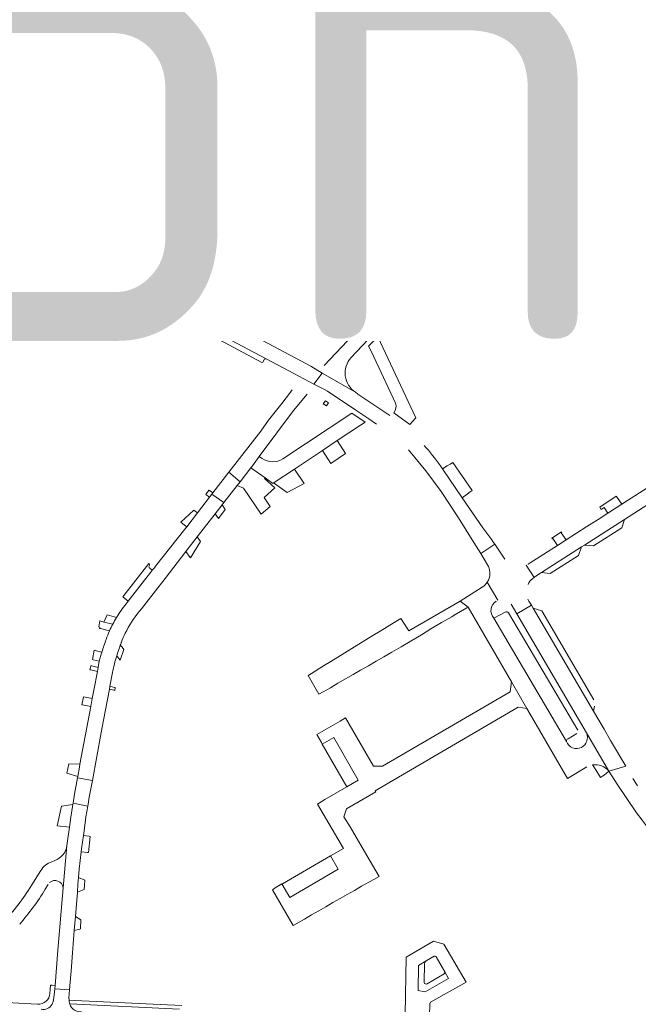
# Model space of a CAD drawing. Header units: metres. Extents: x 166325 to 190320, y 381923 to 404576.
# Tile 192 of 256: x 170907 to 171125, y 388250 to 388596. Entities that reach past the tile are written whole.
import ezdxf

# ---------------------------------------------------------------- set-up
doc = ezdxf.new("R2010")
doc.units = ezdxf.units.M
for name, color, linetype, lineweight in [('B-WE-VH-VERHARDING_ASFALT-GV', 8, 'Continuous', 18), ('B-WE-VH-VERHARDING_BETON-GV', 8, 'Continuous', 18), ('B-WE-VH-VERHARDING_BETONSTRAATSTEEN-GV', 8, 'Continuous', 18), ('B-WE-VH-VERHARDING_STRAATBAKSTEEN-GV', 8, 'Continuous', 18), ('X-XX-AL-TEKENBLAD-T50', 4, 'Continuous', 50)]:
    doc.layers.add(name, color=color, linetype=linetype, lineweight=lineweight)
doc.styles.add('NLCS-ISO-M500-T50', font='NLCS-ISO.ttf', dxfattribs={"height": 2.5})

msp = doc.modelspace()

# ---------------------------------------------------------------- linework, layer by layer
at = {"layer": 'B-WE-VH-VERHARDING_ASFALT-GV', "flags": 128}
msp.add_lwpolyline([(171059.418, 388440.527), (171058.473, 388439.933), (171057.446, 388439.273), (171055.801, 388438.21), (171062.719, 388428.09), (171064.411, 388429.351), (171065.474, 388430.144), (171066.209, 388430.692)], close=True, dxfattribs=at)
at = {"layer": 'B-WE-VH-VERHARDING_BETON-GV', "flags": 128}
msp.add_lwpolyline([(171015.699, 388461.469), (171014.613, 388462.198), (171013.861, 388461.092), (171014.957, 388460.365)], close=True, dxfattribs=at)
at = {"layer": 'B-WE-VH-VERHARDING_BETONSTRAATSTEEN-GV', "flags": 128}
for points in [[(171101.948, 388566.852), (171111.471, 388582.935), (171111.59, 388583.123), (171107.25, 388585.757), (171099.044, 388571.737), (171095.393, 388565.997), (171091.496, 388560.279)], [(171069.433, 388533.072), (171062.61, 388525.843), (171066.228, 388522.413), (171073.03, 388529.62)], [(171062.848, 388518.831), (171059.251, 388522.285), (171014.219, 388474.589)], [(171023.691, 388477.342), (171062.848, 388518.831)], [(171033.031, 388484.686), (171029.826, 388481.355), (171030.799, 388479.432), (171039.288, 388461.292)], [(171038.683, 388457.992), (171044.349, 388453.799), (171046.327, 388456.08), (171046.43, 388456.196), (171033.031, 388484.686)], [(171009.546, 388474.335), (171013.508, 388471.863), (171025.203, 388465.158)], [(171014.518, 388466.022), (171010.59, 388468.018), (171001.784, 388472.679)], [(171037.261, 388457.045), (171026.032, 388464.561), (171025.203, 388465.158), (171013.508, 388471.863), (171010.59, 388468.018), (171014.518, 388466.022), (171015.323, 388465.564), (171025.34, 388458.828), (171029.865, 388455.785), (171032.63, 388453.926)], [(171003.004, 388465.977), (171002.011, 388464.708), (170999.313, 388461.24), (170994.676, 388455.362), (170991.975, 388451.51), (170980.684, 388437.033), (170984.627, 388433.697), (170988.418, 388438.583), (170988.49, 388438.676), (170988.973, 388439.299), (170991.4, 388442.572), (171003.4, 388458.751)], [(171003.4, 388458.751), (171008.23, 388464.47)], [(171018.711, 388448.172), (171026.914, 388453.553), (171028.644, 388454.688), (171023.858, 388457.865), (170999.7, 388441.801)], [(171161.934, 388453.472), (171153.488, 388448.063), (171148.976, 388445.173), (171144.641, 388442.397), (171135.629, 388436.625), (171133.054, 388434.976), (171120.753, 388427.098), (171118.732, 388425.804), (171113.858, 388422.682), (171110.406, 388420.471), (171106.428, 388417.924), (171099.171, 388413.276), (171096.141, 388411.336), (171086.621, 388405.238), (171085.872, 388404.759), (171085.767, 388404.694)], [(170992.379, 388441.871), (170991.863, 388442.24), (170991.4, 388442.572), (170988.973, 388439.299), (170988.49, 388438.676), (170988.418, 388438.583), (170993.439, 388435.037), (170996.172, 388433.107), (170996.588, 388433.4), (171003.748, 388438.178), (171013.601, 388444.737), (171018.711, 388448.172)], [(171085.115, 388404.355), (171087.927, 388400.045), (171088.189, 388400.245), (171088.596, 388400.555), (171090.532, 388401.794), (171104.575, 388410.781), (171105.653, 388411.47), (171119.738, 388420.484), (171138.996, 388432.807), (171140.52, 388433.783), (171140.997, 388434.088), (171156.097, 388443.751), (171160.135, 388446.335)], [(171043.778, 388444.908), (171049.967, 388437.575), (171055.287, 388430.273), (171061.379, 388420.989), (171066.818, 388412.403), (171069.191, 388408.473), (171074.13, 388411.747), (171073.697, 388412.388), (171073.466, 388412.73), (171073.071, 388413.267), (171070.664, 388416.541), (171069.944, 388417.52), (171062.719, 388428.09)], [(171062.719, 388428.09), (171055.801, 388438.21)], [(170965.618, 388409.199), (170969.606, 388414.339), (170975.888, 388422.435), (170978.318, 388425.567), (170978.98, 388426.42), (170974.703, 388429.364), (170973.88, 388428.31), (170969.676, 388422.824), (170965.915, 388417.916), (170965.273, 388417.087), (170954.903, 388403.978), (170954.526, 388403.494), (170953.809, 388402.575), (170953.293, 388401.913), (170951.065, 388399.056), (170945.345, 388391.722), (170944.613, 388390.784)], [(171077.686, 388406.483), (171074.13, 388411.747), (171069.191, 388408.473), (171071.6, 388404.484)], [(170949.109, 388387.922), (170949.355, 388388.239), (170949.969, 388389.03), (170955.724, 388396.447), (170958.28, 388399.742), (170965.618, 388409.199)], [(171087.374, 388399.623), (171087.927, 388400.045), (171085.115, 388404.355)], [(171075.23, 388392.046), (171071.494, 388398.387)], [(171069.764, 388396.681), (171062.012, 388391.766), (171064.753, 388389.608), (171080.012, 388363.35), (171085.439, 388353.939), (171085.777, 388353.357), (171099.654, 388329.417), (171106.5, 388333.45)], [(171079.929, 388390.649), (171081.886, 388387.303), (171086.984, 388390.319), (171086.139, 388391.762), (171085.758, 388392.412)], [(171077.995, 388387.943), (171073.816, 388385.805), (171099.319, 388342.413)], [(171103.274, 388346.411), (171078.944, 388387.67)], [(171087.626, 388389.224), (171108.834, 388353.02), (171109.199, 388354.805)], [(171108.912, 388357.086), (171090.615, 388388.38), (171087.626, 388389.224)], [(171099.319, 388342.413), (171073.816, 388385.805)], [(170942.849, 388377.069), (170942.904, 388377.217), (170942.959, 388377.365)], [(170935.182, 388370.603), (170934.773, 388368.456), (170934.504, 388367.017), (170933.276, 388360.464), (170932.72, 388357.491), (170932.188, 388354.651), (170928.392, 388334.388), (170928.204, 388333.385), (170927.611, 388330.054), (170927.542, 388329.665), (170932.746, 388328.695), (170935.886, 388345.573), (170936.684, 388349.862), (170938.723, 388360.824), (170938.908, 388361.818), (170939.809, 388366.661)], [(171099.889, 388343.354), (171102.951, 388345.159)], [(171114.263, 388331.932), (171106.378, 388345.419)], [(171108.52, 388334.142), (171109.62, 388332.375), (171111.283, 388329.701), (171111.998, 388330.164), (171112.529, 388330.507), (171114.263, 388331.932)], [(171120.128, 388333.74), (171114.263, 388331.932), (171117.134, 388327.42), (171123.953, 388317.266), (171125.913, 388314.699), (171131.242, 388307.72), (171133.082, 388305.497)], [(170922.5, 388290.98), (170923.83, 388305.799)], [(170919.55, 388300.5), (170918.46, 388300.127)], [(170914.606, 388297.035), (170911.497, 388291.945)], [(170916.19, 388290.42), (170917.21, 388292.121)], [(171047.168, 388254.904), (171047.301, 388263.676), (171049.975, 388265.233), (171052.807, 388266.882)], [(171053.533, 388266.689), (171056.583, 388261.426), (171057.926, 388259.108), (171049.714, 388254.355), (171047.168, 388254.904)], [(171049.975, 388265.233), (171047.301, 388263.676), (171047.168, 388254.904), (171049.714, 388254.355), (171057.926, 388259.108), (171056.583, 388261.426)], [(171049.36, 388257.665), (171049.461, 388264.354)], [(171056.39, 388260.703), (171050.39, 388257.23)], [(170918.626, 388250.021), (170919.002, 388250.958), (170919.271, 388252.292), (170919.536, 388255.472), (170919.634, 388256.643), (170918.65, 388256.721), (170918.04, 388256.77), (170917.929, 388255.146), (170917.839, 388253.842)], [(170924.834, 388250.039), (170924.8, 388250.189), (170924.637, 388250.905), (170924.598, 388251.44), (170924.54, 388252.226), (170924.765, 388255.074), (170919.536, 388255.472), (170919.271, 388252.292), (170919.002, 388250.958), (170918.626, 388250.021)], [(170913.527, 388250.033), (170876.381, 388252.077)], [(170964.234, 388249.59), (170926.544, 388251.349), (170924.598, 388251.44), (170924.637, 388250.905), (170924.8, 388250.189), (170963.392, 388248.319)]]:
    msp.add_lwpolyline(points, dxfattribs=at)
for points in [[(171099.044, 388571.737), (171098.549, 388571.487), (171097.551, 388572.097), (171097.146, 388571.992), (171093.641, 388566.508), (171090.447, 388561.911), (171090.544, 388561.501), (171091.481, 388560.821), (171091.496, 388560.279), (171095.393, 388565.997)], [(170951.25, 388505.405), (170926.806, 388518.388), (170883.896, 388541.372), (170881.541, 388536.976), (170884.834, 388535.204), (170894.601, 388529.949), (170905.536, 388524.03), (170924.217, 388514.037), (170929.905, 388510.995), (170941.065, 388505.064), (170961.038, 388494.374), (170977.4, 388485.612), (170993.781, 388476.894), (171001.784, 388472.679), (171010.59, 388468.018), (171013.508, 388471.863), (171009.546, 388474.335), (170972.018, 388494.289)], [(171066.228, 388522.413), (171062.61, 388525.843), (171059.251, 388522.285), (171062.848, 388518.831)], [(170929.905, 388510.995), (170930.134, 388510.512), (170929.611, 388509.462), (170929.756, 388509.055), (170939.54, 388503.845), (170939.959, 388503.98), (170940.541, 388505.005), (170941.065, 388505.064)], [(170951.767, 388505.473), (170951.25, 388505.405), (170972.018, 388494.289), (170971.773, 388494.759), (170972.33, 388495.823), (170972.219, 388496.233), (170952.756, 388506.645), (170952.353, 388506.502)], [(170977.4, 388485.612), (170977.668, 388485.125), (170977.097, 388484.082), (170977.244, 388483.674), (170992.278, 388475.662), (170992.684, 388475.792), (170993.251, 388476.805), (170993.781, 388476.894)], [(171018.711, 388448.172), (171013.601, 388444.737), (171016.59, 388440.167), (171021.731, 388443.679)], [(170996.873, 388431.567), (170993.245, 388434.842), (170993.439, 388435.037), (170988.418, 388438.583), (170984.627, 388433.697), (170983.648, 388432.437), (170985.886, 388431.479), (170992.066, 388422.344), (170995.177, 388424.978), (170993.119, 388428.15)], [(170983.648, 388432.437), (170984.627, 388433.697), (170980.684, 388437.033), (170975.043, 388429.8), (170974.703, 388429.364), (170978.98, 388426.42)], [(171003.748, 388438.178), (170996.588, 388433.4), (170996.765, 388433.088), (171001.249, 388429.914), (171007.152, 388433.113)], [(171118.732, 388425.804), (171116.885, 388428.468), (171116.787, 388428.609), (171111.036, 388424.731), (171111.534, 388423.945), (171112.56, 388424.603), (171113.858, 388422.682)], [(170979.366, 388423.933), (170978.318, 388425.567), (170975.888, 388422.435), (170977.1, 388420.796)], [(171119.738, 388420.484), (171105.653, 388411.47), (171105.754, 388411.46), (171108.771, 388411.15), (171118.731, 388417.489)], [(170970.76, 388412.647), (170969.606, 388414.339), (170965.618, 388409.199), (170967.091, 388407.109), (170967.206, 388406.946)], [(171097.525, 388416.149), (171094.128, 388413.82), (171094.26, 388413.59), (171094.509, 388413.767), (171096.141, 388411.336), (171099.171, 388413.276), (171097.501, 388415.761), (171097.663, 388415.889)], [(171104.575, 388410.781), (171090.532, 388401.794), (171093.635, 388401.438), (171103.606, 388407.838)], [(171045.001, 388377.885), (171048.364, 388379.932), (171051.726, 388381.979), (171055.465, 388384.183), (171059.036, 388386.269), (171059.871, 388386.756), (171064.276, 388389.329), (171064.753, 388389.608), (171062.012, 388391.766), (171043.972, 388381.334), (171041.175, 388385.668), (171038.768, 388384.185), (171036.293, 388382.661), (171033.818, 388381.137), (171031.343, 388379.613), (171028.867, 388378.088), (171026.392, 388376.563), (171023.917, 388375.039), (171021.442, 388373.515), (171018.966, 388371.99), (171016.491, 388370.465), (171014.016, 388368.941), (171009.793, 388366.336), (171008.516, 388365.548), (171012.316, 388359.038), (171013.836, 388359.882), (171016.387, 388361.299), (171019.054, 388362.839), (171021.72, 388364.379), (171024.344, 388365.895), (171026.967, 388367.41), (171029.717, 388368.998), (171032.467, 388370.587), (171035.2, 388372.165), (171037.932, 388373.743), (171041.306, 388375.692)], [(171087.626, 388389.224), (171086.984, 388390.319), (171081.886, 388387.303), (171106.378, 388345.419), (171114.263, 388331.932), (171120.128, 388333.74), (171114.837, 388342.772), (171112.546, 388346.683), (171108.834, 388353.02)], [(170934.773, 388368.456), (170932.524, 388368.978), (170932.237, 388369.045), (170931.899, 388367.602), (170932.189, 388367.537), (170934.504, 388367.017)], [(171024.828, 388290.056), (171027.338, 388291.499), (171029.855, 388292.946), (171031.597, 388293.926), (171033.467, 388294.979), (171029.228, 388302.308), (171023.326, 388312.364), (171021.161, 388315.931), (171022.001, 388318.73), (171032.29, 388324.723), (171032.094, 388325.095), (171082.406, 388354.444), (171085.439, 388353.939), (171080.012, 388363.35), (171079.578, 388359.821), (171034.659, 388333.66), (171031.571, 388333.684), (171021.724, 388350.694), (171019.762, 388349.546), (171011.664, 388344.807), (171013.239, 388342.04), (171013.55, 388341.493), (171017.552, 388343.826), (171026.11, 388328.738), (171022.123, 388326.429), (171014.462, 388321.947), (171011.801, 388320.39), (171020.96, 388304.819), (171016.398, 388302.178), (171019.125, 388297.467), (171002.164, 388287.534), (170999.361, 388292.312), (170996.965, 388290.907), (170996.006, 388290.225), (171003.255, 388277.704), (171007.26, 388279.955), (171009.77, 388281.398), (171012.28, 388282.841), (171014.789, 388284.284), (171017.299, 388285.727), (171019.809, 388287.17), (171022.319, 388288.613)], [(170932.72, 388357.491), (170929.686, 388358.146), (170929.098, 388355.337), (170929.342, 388355.283), (170932.188, 388354.651)], [(171013.55, 388341.493), (171022.123, 388326.429), (171026.11, 388328.738), (171017.552, 388343.826)], [(170928.204, 388333.385), (170928.392, 388334.388), (170924.537, 388334.51), (170923.762, 388331.312), (170927.611, 388330.054)], [(170932.746, 388328.695), (170927.542, 388329.665), (170926.503, 388323.825), (170925.987, 388320.668), (170931.126, 388319.665), (170931.25, 388320.407), (170931.653, 388322.82)], [(170927.474, 388289.428), (170927.698, 388292.273), (170927.907, 388294.596), (170928.171, 388297.533), (170928.857, 388303.626), (170928.973, 388304.658), (170929.602, 388309.298), (170929.716, 388310.135), (170930.205, 388313.743), (170930.501, 388315.923), (170931.126, 388319.665), (170925.987, 388320.668), (170925.92, 388320.256), (170925.18, 388315.727), (170924.901, 388314.016), (170924.671, 388312.253), (170923.83, 388305.799), (170922.5, 388290.98), (170920.665, 388268.995), (170919.634, 388256.643), (170919.536, 388255.472), (170924.765, 388255.074), (170925.399, 388263.118), (170925.543, 388264.949), (170926.411, 388275.948), (170926.801, 388280.901)], [(170925.92, 388320.256), (170921.925, 388319.711), (170920.367, 388312.739), (170924.671, 388312.253), (170924.901, 388314.016), (170925.18, 388315.727)], [(170932.003, 388309.046), (170931.572, 388309.091), (170929.602, 388309.298), (170928.973, 388304.658), (170928.857, 388303.626), (170931.011, 388303.391), (170931.431, 388303.345)], [(171019.125, 388297.467), (171016.398, 388302.178), (170999.517, 388292.404), (170999.361, 388292.312), (171002.164, 388287.534)], [(170930.143, 388293.564), (170930.05, 388293.607), (170927.907, 388294.596), (170927.698, 388292.273), (170927.474, 388289.428), (170929.824, 388290.324)], [(170928.682, 388279.66), (170926.801, 388280.901), (170926.411, 388275.948), (170928.365, 388276.443), (170928.641, 388276.513)], [(171064.04, 388257.75), (171056.29, 388271.09), (171052.62, 388272.18), (171042.95, 388266.62), (171042.71, 388246.37), (171042.66, 388245.04), (171042.527, 388241.872), (171051.193, 388241.609), (171051.22, 388244.72), (171051.245, 388245.979), (171051.31, 388250.165), (171051.575, 388250.735)]]:
    msp.add_lwpolyline(points, close=True, dxfattribs=at)
at = {"layer": 'B-WE-VH-VERHARDING_BETONSTRAATSTEEN-GV'}
for points in [[(171091.496, 388560.279, -0.0390885), (171069.433, 388533.072)], [(171073.03, 388529.62, 0.0427798), (171099.274, 388562.725)], [(171021.623, 388470.899, -0.2204495), (171023.691, 388477.342)], [(171025.203, 388465.158, -0.2204832), (171021.623, 388470.899)], [(171039.288, 388461.292, -0.2427891), (171038.683, 388457.992)], [(171055.075, 388439.269, 0.0319003), (171049.297, 388446.496)], [(170999.7, 388441.801, -0.2966811), (170992.379, 388441.871)], [(171055.801, 388438.21, 0.0030099), (171055.075, 388439.269)], [(171071.6, 388404.484, -0.2294721), (171072.054, 388399.49)], [(171071.494, 388398.387, -0.1076904), (171069.764, 388396.681)], [(171071.685, 388398.702, -0.011186), (171071.494, 388398.387)], [(171072.054, 388399.49, -0.0379818), (171071.685, 388398.702)], [(171085.833, 388397.613, -0.106765), (171087.374, 388399.623)], [(170944.613, 388390.784, 0.0348942), (170941.266, 388386.014)], [(171073.816, 388385.805, -0.4689175), (171074.602, 388391.695)], [(170944.324, 388380.47, -0.056977), (170949.109, 388387.922)], [(171078.944, 388387.67, 0.3968544), (171077.995, 388387.943)], [(170938.795, 388381.26, 0.0182813), (170937.614, 388378.286)], [(170942.959, 388377.365, -0.0215242), (170944.324, 388380.47)], [(170937.614, 388378.286, 0.014162), (170936.109, 388373.845)], [(170942.552, 388376.25, -0.0036286), (170942.849, 388377.069)], [(170939.809, 388366.661, -0.0195488), (170941.33, 388372.534)], [(171106.378, 388345.419, -0.3873842), (171104.581, 388340.319)], [(171099.319, 388342.413, -0.3901738), (171099.889, 388343.354)], [(171104.581, 388340.319, -0.4538003), (171099.319, 388342.413)], [(171108.52, 388334.142, -0.2671482), (171114.263, 388331.932)], [(171124.316, 388326.807, -0.0097624), (171122.684, 388329.336)], [(170923.83, 388305.799, -0.2748601), (170919.55, 388300.5)], [(170918.46, 388300.127, 0.175043), (170914.606, 388297.035)], [(170917.745, 388292.778, -0.6131364), (170922.5, 388290.98)], [(170911.497, 388291.945, -0.0540074), (170901.145, 388278.586)], [(170907.225, 388278.18, 0.0436374), (170916.19, 388290.42)], [(171052.807, 388266.882, -0.4145944), (171053.533, 388266.689)], [(171049.461, 388264.354, -0.2423995), (171049.975, 388265.233)], [(171056.583, 388261.426, -0.4022554), (171056.39, 388260.703)], [(171050.39, 388257.23, -0.5938858), (171049.36, 388257.665)], [(170917.839, 388253.842, -0.4104369), (170913.527, 388250.033)], [(170918.626, 388250.021, -0.3076811), (170914.756, 388248.238)], [(170928.938, 388247.317, -0.3372381), (170924.834, 388250.039)]]:
    msp.add_lwpolyline(points, format="xyb", dxfattribs=at)
at = {"layer": 'B-WE-VH-VERHARDING_STRAATBAKSTEEN-GV'}
for points in [[(171107.25, 388585.757, 0.3994077), (171103.708, 388598.644)], [(171102.798, 388595.336, -0.4344893), (171104.181, 388595.505)], [(171100.931, 388590.615, -0.257548), (171100.494, 388591.485)], [(171105.07, 388594.28, -0.1877048), (171106.104, 388588.865)], [(171106.104, 388588.865, -0.4975079), (171104.861, 388588.137)], [(171112.104, 388583.962, -0.3654133), (171124.809, 388586.525)], [(171101.948, 388566.852, -0.0048507), (171099.274, 388562.725)], [(170952.689, 388404.143, 0.3759396), (170952.594, 388404.999)], [(170952.947, 388403.275, -0.3585294), (170952.689, 388404.143)], [(170938.795, 388381.26, -0.0154567), (170939.934, 388383.635)], [(170939.934, 388383.635, -0.0159236), (170941.266, 388386.014)], [(170935.182, 388370.603, -0.0106321), (170936.109, 388373.845)], [(170942.552, 388376.25, 0.0127746), (170941.33, 388372.534)]]:
    msp.add_lwpolyline(points, format="xyb", dxfattribs=at)
at = {"layer": 'B-WE-VH-VERHARDING_STRAATBAKSTEEN-GV', "flags": 128}
for points in [[(171093.205, 388597.339), (171094.571, 388594.718), (171096.577, 388591.187), (171104.436, 388585.892), (171100.009, 388578.215), (171099.858, 388578.216), (171097.422, 388574.652), (171098.228, 388574.127), (171097.015, 388572.067), (171097.146, 388571.992), (171097.551, 388572.097), (171098.549, 388571.487), (171099.044, 388571.737), (171107.25, 388585.757)], [(171100.494, 388591.485), (171102.798, 388595.336)], [(171104.181, 388595.505), (171105.07, 388594.28)], [(171104.861, 388588.137), (171100.931, 388590.615)], [(171099.274, 388562.725), (171101.012, 388561.588), (171103.076, 388560.305), (171104.715, 388562.967), (171107.297, 388561.352), (171107.438, 388561.593), (171107.826, 388561.378), (171117.454, 388577.562), (171117.611, 388577.827), (171117.125, 388578.112), (171117.268, 388578.357), (171116.827, 388578.62), (171120.943, 388586.237), (171159.538, 388564.29)], [(171112.104, 388583.962), (171111.59, 388583.123), (171111.471, 388582.935), (171111.477, 388582.336), (171112.733, 388581.584), (171103.78, 388566.4), (171102.484, 388567.126), (171101.948, 388566.852)], [(171107.25, 388585.757), (171111.59, 388583.123), (171112.104, 388583.962)], [(170952.594, 388404.999), (170943.407, 388393.217), (170945.345, 388391.722), (170951.065, 388399.056)], [(170951.065, 388399.056), (170953.293, 388401.913), (170953.809, 388402.575), (170952.947, 388403.275)], [(170941.266, 388386.014), (170937.939, 388386.867), (170936.827, 388384.37), (170939.934, 388383.635)], [(170939.934, 388383.635), (170936.827, 388384.37), (170935.391, 388384.78), (170935.004, 388382.708), (170935.356, 388382.607), (170935.263, 388382.144), (170935.565, 388382.068), (170938.795, 388381.26)], [(170936.109, 388373.845), (170933.785, 388374.407), (170933.436, 388374.491), (170932.767, 388371.189), (170933.023, 388371.127), (170935.182, 388370.603)], [(170941.33, 388372.534), (170942.368, 388371.156), (170942.47, 388371.021), (170943.866, 388374.761)], [(170943.866, 388374.761), (170943.209, 388375.505), (170942.552, 388376.25)]]:
    msp.add_lwpolyline(points, dxfattribs=at)
for points in [[(171111.477, 388582.336), (171111.471, 388582.935), (171101.948, 388566.852), (171102.484, 388567.126), (171103.78, 388566.4), (171112.733, 388581.584)], [(170975.043, 388429.8), (170973.925, 388430.644), (170973.727, 388430.793), (170972.572, 388429.267), (170972.662, 388429.201), (170973.88, 388428.31), (170974.703, 388429.364)], [(170969.676, 388422.824), (170968.456, 388423.748), (170968.42, 388423.775), (170963.854, 388419.511), (170964.566, 388418.96), (170965.915, 388417.916)], [(170940.767, 388361.333), (170940.488, 388361.406), (170938.908, 388361.818), (170938.723, 388360.824), (170940.291, 388360.381), (170940.693, 388360.268)]]:
    msp.add_lwpolyline(points, close=True, dxfattribs=at)

# ---------------------------------------------------------------- next in the draw order: texts
at = {"layer": 'X-XX-AL-TEKENBLAD-T50', "insert": (170587.226, 388428.895), "char_height": 180, "attachment_point": 7, "style": 'NLCS-ISO-M500-T50', "bg_fill": 3, "box_fill_scale": 1, "bg_fill_color": 256, "bg_fill_transparency": 0}
msp.add_mtext('Stiphout', dxfattribs=at)

doc.saveas('drawing.dxf')
